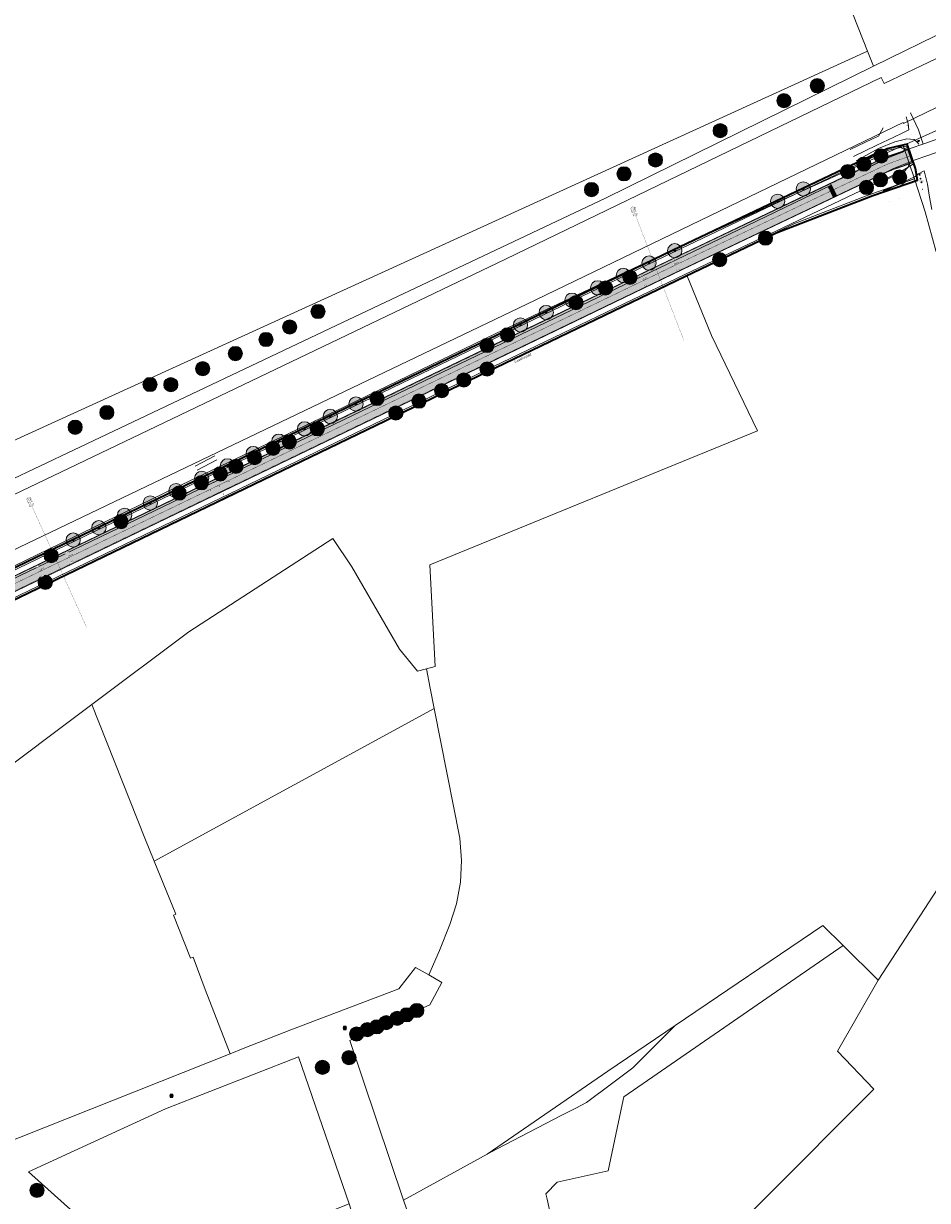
# Model space of a CAD drawing. Header units: metres. Extents: x 163628 to 168255, y 402691 to 405367.
# Tile 60 of 256: x 164938 to 165191, y 403459 to 403789. Entities that reach past the tile are written whole.
import ezdxf

# ---------------------------------------------------------------- set-up
doc = ezdxf.new("R2010")
doc.units = ezdxf.units.M
doc.linetypes.add('X-CA190022.004-UO-DWM_Snelfietsroute$0$1-2', pattern=[3, 0, -2, 1])
doc.linetypes.add('X-CA190022.004-UO-TXT_Tekst 1op200_v0.1$0$AL-TEKENBLADGRENS', pattern=[11.5, 2.5, -1.5, 1, -1.5, 1, -1.5, 2.5])
doc.layers.add('X-CA190022.004-UO-ARC_Arcering$0$N-WE-VH-VERHARDING_ASFALT_ROOD-A', color=14, linetype='Continuous', lineweight=0, transparency=0.5)
for name, color, linetype, lineweight in [('X-CA190022.004-UO-BBM_bebording bebakening markering_v0.1$0$N-WE-VH-MARKERINGSTEKST-T18', 7, 'Continuous', 18), ('X-CA190022.004-UO-DTM inmeting_v0.1$0$B-ME-KW-KUNSTWERK_BRUG_FIETSBRUG-G', 170, 'Continuous', 18), ('X-CA190022.004-UO-DTM inmeting_v0.1$0$B-WE-GR-BOOM-S', 246, 'Continuous', 0), ('X-CA190022.004-UO-DTM inmeting_v0.1$0$B-WE-GW-TALUD_KRUIN-G', 246, 'Continuous', 0), ('X-CA190022.004-UO-DTM inmeting_v0.1$0$B-WE-GW-TALUD_TEEN-G', 246, 'Continuous', 0), ('X-CA190022.004-UO-DTM inmeting_v0.1$0$B-WE-GW-WATERGANG_BODEM-G', 246, 'Continuous', 0), ('X-CA190022.004-UO-DTM inmeting_v0.1$0$B-WE-IE-TERREINAFSCHEIDING_KUNSTMATIG_RASTERHEKWERK-G', 246, 'X-CA190022.004-UO-DTM inmeting_v0.1$0$IE-TERREINAFSCHEIDING-KUNSTMATIG-OPEN', 0), ('X-CA190022.004-UO-DTM inmeting_v0.1$0$B-WE-OG-HOOGTEPUNT-S', 246, 'Continuous', 0), ('X-CA190022.004-UO-DTM inmeting_v0.1$0$B-WE-RI-PUTDEKSELHOOGTE-T25', 246, 'Continuous', 0), ('X-CA190022.004-UO-DTM inmeting_v0.1$0$B-WE-VH-VERHARDING_ASFALT-G', 246, 'Continuous', 0), ('X-CA190022.004-UO-DTM inmeting_v0.1$0$B-WE-VH-VERHARDING_BETON-G', 246, 'Continuous', 0), ('X-CA190022.004-UO-DTM inmeting_v0.1$0$B-XX-AL-INFORMATIEBORD-S', 246, 'Continuous', 0), ('X-CA190022.004-UO-DTM inmeting_v0.1$0$wegmeubilair', 246, 'Continuous', 0), ('X-CA190022.004-UO-DWM_Beplanting$0$B-WE-GR-BOOM-S AFKOMSTIG UIT BGT', 252, 'Continuous', 0), ('X-CA190022.004-UO-DWM_Beplanting$0$N-GV-GR-BOOM_SOLITAIR-G', 92, 'Continuous', 18), ('X-CA190022.004-UO-DWM_Beplanting$0$N-WE-GR-BOOM-S', 90, 'Continuous', 18), ('X-CA190022.004-UO-DWM_Snelfietsroute$0$B-WE-VH-KANTVERHARDING-G', 7, 'Continuous', 20), ('X-CA190022.004-UO-DWM_Snelfietsroute$0$N-WE-GW-BERM-G', 7, 'Continuous', 20), ('X-CA190022.004-UO-DWM_Snelfietsroute$0$N-WE-VH-KANTVERHARDING-G', 7, 'Continuous', 20), ('X-CA190022.004-UO-DWM_Snelfietsroute$0$N-WE-VH-VERHARDINGS_DEKLAAGVERVANGING-A', 7, 'Continuous', 20), ('X-CA190022.004-UO-DWM_Snelfietsroute$0$N-WE-VW-MARKERING_LANGS_STREEP_12-G', 7, 'X-CA190022.004-UO-DWM_Snelfietsroute$0$1-2', 35), ('X-CA190022.004-UO-DWM_Snelfietsroute$0$N-WE-VW-MARKERING_LANGS_STREEP_DOORGETROKKEN_010-G', 7, 'Continuous', 20), ('X-CA190022.004-UO-DWM_Snelfietsroute$0$V-WE-VH-VERHARDING_ASFALT-A-FREESVAK', 252, 'Continuous', 18), ('X-CA190022.004-UO-DWM_Snelfietsroute$0$V-WE-VH-VERHARDING_ASFALT_ZAAGSNEDE-G', 1, 'X-CA190022.004-UO-DWM_Snelfietsroute$0$VH-ZAAGSNEDE', 25), ('X-CA190022.004-UO-GZM_Werkgrens_v0.1$0$N-WE-KG-GRENS_SYSTEEMGRENS-G', 7, 'X-CA190022.004-UO-GZM_Werkgrens_v0.1$0$KG-OG', 35), ('X-CA190022.004-UO-KAD_Percelen$0$B-WE-KG-GRENS_PERCEEL-GV', 150, 'Continuous', 9), ('X-CA190022.004-UO-TXT_Tekst 1op200_v0.1$0$BLADEN', 7, 'Continuous', 25), ('X-CA190022.004-UO-TXT_Tekst 1op200_v0.1$0$X-XX-AL-T35', 7, 'Continuous', 35), ('X-CA190022.004-UO-TXT_Tekst 1op200_v0.1$0$X-XX-AL-TEKENBLADGRENS-G', 7, 'X-CA190022.004-UO-TXT_Tekst 1op200_v0.1$0$AL-TEKENBLADGRENS', 35), ('X-CA190022.004-UO-WHM_Riolering gemeente_NLCS_v0.1$0$B-WE-RI-PUT-S', 252, 'Continuous', 15)]:
    doc.layers.add(name, color=color, linetype=linetype, lineweight=lineweight)
doc.layers.add('X-CA190022.004-UO-DTM inmeting_v0.1$0$X-XX-AL-MEETPUNT-S', color=246, linetype='Continuous', lineweight=0, plot=False)
for name, color, linetype in [('X-CA190022.004-UO-DWM_Beplanting$0$B-WE-GR-BOOM-S AFKOMSTIG UIT BOMENBESTAND GEMEENTE', 252, 'Continuous'), ('X-CA190022.004-UO-DWM_Beplanting$0$N-GV-GR-GRAS-A-200', 7, 'Continuous'), ('X-CA190022.004-UO-DWM_Beplanting$0$V-WE-GR-BOOM-S', 1, 'Continuous')]:
    doc.layers.add(name, color=color, linetype=linetype)
doc.styles.add('X-CA190022.004-UO-BBM_bebording bebakening markering_v0.1$0$NLCS-ISO-M500-T18', font='NLCS-ISO.ttf', dxfattribs={"height": 0.9})
doc.styles.add('X-CA190022.004-UO-DTM inmeting_v0.1$0$NLCS-ISO', font='isocpeur.ttf', dxfattribs={"height": 2.5})
doc.styles.add('X-CA190022.004-UO-TXT_Tekst 1op200_v0.1$0$NLCS-ISO-M200-T25', font='NLCS-ISO.ttf', dxfattribs={"height": 0.5})
doc.styles.add('X-CA190022.004-UO-TXT_Tekst 1op200_v0.1$0$NLCS-ISO-M200-T35', font='NLCS-ISO.ttf', dxfattribs={"height": 0.7})
doc.linetypes.add('X-CA190022.004-UO-DTM inmeting_v0.1$0$IE-TERREINAFSCHEIDING-KUNSTMATIG-OPEN', pattern='A,7,-1.5,[67,NLCS.SHX,S=0.75,R=0,X=0,Y=0],-1.5', length=10)
doc.linetypes.add('X-CA190022.004-UO-DWM_Snelfietsroute$0$VH-ZAAGSNEDE', pattern='A,1e-05,-2.54,[181,NLCS.SHX,S=2.54,R=0,X=-2.54,Y=0],-5.08,[181,NLCS.SHX,S=2.54,R=180,X=2.54,Y=0],-2.54', length=10.16001)
doc.linetypes.add('X-CA190022.004-UO-GZM_Werkgrens_v0.1$0$KG-OG', pattern='A,5.5,-1.5,[2,NLCS.SHX,S=0.5,R=0,X=0,Y=0],-1.5', length=8.5)
pattern_1 = [(0, (0, 0), (0.15625, 0.15625), [0.15625, -0.15625]), (90, (0.15625, 0), (-0.15625, 0.15625), [0.15625, -0.15625])]

# ---------------------------------------------------------------- blocks, each defined once
blk = doc.blocks.new('X-CA190022.004-UO-WHM_Riolering gemeente_NLCS_v0.1$0$B-SRI-PUT_BETON-SO')
blk.add_line((-1.4, -1.4), (1.4, 1.4))
at = {"lineweight": -3, "flags": 128}
blk.add_lwpolyline([(2, -2), (2, 2), (-2, 2), (-2, -2)], close=True, dxfattribs=at)
at = {"lineweight": -3}
blk.add_circle((0, 0), 2, dxfattribs=at)
blk = doc.blocks.new('X-CA190022.004-UO-DTM inmeting_v0.1$0$punt')
at = {"color": 0, "lineweight": -2}
blk.add_line((0, 0), (0, 0), dxfattribs=at)
blk = doc.blocks.new('X-CA190022.004-UO-DTM inmeting_v0.1$0$SOG-HOOGTEPUNT-SO')
for p, q in [((-0.5, 0), (0.5, 0)), ((0, 0.5), (0, -0.5))]:
    blk.add_line(p, q)
blk = doc.blocks.new('X-CA190022.004-UO-DTM inmeting_v0.1$0$boom')
h = blk.add_hatch()
h.set_pattern_fill('ANSI31', color=256, scale=0.13)
h.paths.add_polyline_path([(-1, 0, 1), (1, 0, 1)])
blk.add_circle((0, 0), 1)
blk = doc.blocks.new('X-CA190022.004-UO-DTM inmeting_v0.1$0$putdeksel 1.03')
at = {"layer": 'X-CA190022.004-UO-DTM inmeting_v0.1$0$B-WE-RI-PUTDEKSELHOOGTE-T25', "flags": 128}
blk.add_lwpolyline([(-0.18, -0.18), (0.18, 0.18)], dxfattribs=at)
at = {"layer": 'X-CA190022.004-UO-DTM inmeting_v0.1$0$B-WE-RI-PUTDEKSELHOOGTE-T25'}
blk.add_circle((0, 0), 0.25, dxfattribs=at)
blk = doc.blocks.new('X-CA190022.004-UO-DTM inmeting_v0.1$0$Putdeksel 1.04')
at = {"layer": 'X-CA190022.004-UO-DTM inmeting_v0.1$0$B-WE-RI-PUTDEKSELHOOGTE-T25'}
blk.add_blockref('X-CA190022.004-UO-DTM inmeting_v0.1$0$putdeksel 1.03', (0, 0), dxfattribs=at)
blk = doc.blocks.new('X-CA190022.004-UO-DTM inmeting_v0.1$0$Brouwers informatiebord')
at = {"layer": 'X-CA190022.004-UO-DTM inmeting_v0.1$0$wegmeubilair', "color": 141}
for p, q in [((-0.6, 0.4), (-0.6, -0.4)), ((-0.3, -0.4), (-0.3, 0.4)), ((-0.3, 0.4), (0, -0.4)), ((0, -0.4), (0, 0.4)), ((0.3, 0.4), (0.3, -0.4)), ((0.3, 0.4), (0.6, 0.4)), ((0.3, 0), (0.6, 0))]:
    blk.add_line(p, q, dxfattribs=at)
blk.add_lwpolyline([(-0.8, -0.5), (0.7, -0.5), (1.2, 0), (0.7, 0.5), (-0.8, 0.5), (-0.8, -0.5)], dxfattribs=at)
blk = doc.blocks.new('X-CA190022.004-UO-DWM_Beplanting$0$SGR-BOOM_01-SO')
at = {"linetype": 'ByBlock', "lineweight": 18}
h = blk.add_hatch(color=0, dxfattribs=at)
h.dxf.hatch_style = 1
edge = h.paths.add_edge_path()
edge.add_arc((0, 0), 0.25, 0, 360)
at = {"color": 0, "linetype": 'ByBlock', "lineweight": 18}
for radius in [2, 0.25]:
    blk.add_circle((0, 0), radius, dxfattribs=at)
blk = doc.blocks.new('X-CA190022.004-UO-DWM_Beplanting$0$IMGEOBoom')
at = {"transparency": 33554457}
h = blk.add_hatch(color=256, dxfattribs=at)
h.dxf.hatch_style = 1
edge = h.paths.add_edge_path()
edge.add_arc((0, 0), 100, 0, 360)
edge = h.paths.add_edge_path(flags=17)
edge.add_arc((0, 0), 12.5, 0, 360)
h = blk.add_hatch()
h.set_pattern_fill('ANGLE', color=256)
h.set_pattern_definition([(0, (0, 0), (0, 6.985), [5.08, -1.905]), (90, (0, 0), (-6.985, 4e-16), [5.08, -1.905])])
edge = h.paths.add_edge_path(flags=17)
edge.add_arc((0, 0), 12.5, 0, 360)
at = {"layer": 'X-CA190022.004-UO-DWM_Beplanting$0$N-GV-GR-GRAS-A-200'}
h = blk.add_hatch(color=256, dxfattribs=at)
h.dxf.hatch_style = 1
edge = h.paths.add_edge_path(flags=17)
edge.add_arc((0, 0), 12.5, 0, 360)
at = {"xscale": 50, "yscale": 50, "zscale": 50}
blk.add_blockref('X-CA190022.004-UO-DWM_Beplanting$0$SGR-BOOM_01-SO', (0, 0), dxfattribs=at)
blk = doc.blocks.new('X-CA190022.004-UO-DWM_Beplanting$0$sfr nieuwe boom')
at = {"layer": 'X-CA190022.004-UO-DWM_Beplanting$0$N-GV-GR-BOOM_SOLITAIR-G', "transparency": 33554470}
h = blk.add_hatch(color=256, dxfattribs=at)
h.dxf.hatch_style = 1
edge = h.paths.add_edge_path()
edge.add_arc((0, 0), 2, 0, 360)
at = {"layer": 'X-CA190022.004-UO-DWM_Beplanting$0$N-GV-GR-BOOM_SOLITAIR-G'}
h = blk.add_hatch(color=256, dxfattribs=at)
h.dxf.hatch_style = 1
edge = h.paths.add_edge_path()
edge.add_arc((0, 0), 0.25, 0, 360)
for radius in [2, 0.25]:
    blk.add_circle((0, 0), radius, dxfattribs=at)
blk = doc.blocks.new('X-CA190022.004-UO-DWM_Beplanting$0$Te verwijderen boom')
at = {"ltscale": 0.1, "const_width": 0.05, "flags": 128}
for points in [[(-0.53, 0.53), (0.53, -0.53)], [(0.53, 0.53), (-0.53, -0.53)]]:
    blk.add_lwpolyline(points, dxfattribs=at)

msp = doc.modelspace()

# ---------------------------------------------------------------- hatches: boundary and pattern name
at = {"layer": 'X-CA190022.004-UO-ARC_Arcering$0$N-WE-VH-VERHARDING_ASFALT_ROOD-A'}
h = msp.add_hatch(color=256, dxfattribs=at)
h.dxf.hatch_style = 1
h.paths.add_polyline_path([(165179.632, 403747.049, -0.0276279), (165181.982, 403748.013), (165187.049, 403749.772), (165185.737, 403753.551), (165180.67, 403751.792, 0.0276279), (165177.912, 403750.66), (165163.758, 403743.917), (165165.479, 403740.306)])
h = msp.add_hatch(color=256, dxfattribs=at)
h.dxf.hatch_style = 1
h.paths.add_polyline_path([(165052.461, 403689.781), (165132.711, 403728.4), (165164.017, 403743.373), (165163.758, 403743.917), (165120.562, 403723.337), (165052.178, 403690.365), (164928.487, 403630.725), (164895.346, 403614.745), (164822.545, 403579.644, 0.0052772), (164822.034, 403579.391), (164822.311, 403578.822), (164825.13, 403580.187), (164889.73, 403611.47), (164928.718, 403630.232)], flags=17)
h = msp.add_hatch(color=256, dxfattribs=at)
h.dxf.hatch_style = 1
h.paths.add_polyline_path([(165053.915, 403686.762), (165122.291, 403719.73), (165165.479, 403740.306), (165164.017, 403743.373), (165132.711, 403728.4), (165052.461, 403689.781), (164928.718, 403630.232), (164889.73, 403611.47), (164825.13, 403580.187), (164822.317, 403578.825), (164823.78, 403575.798), (164826.593, 403577.154), (164843.818, 403585.46), (164897.083, 403611.142), (164930.224, 403627.122)])
at = {"layer": 'X-CA190022.004-UO-DWM_Snelfietsroute$0$V-WE-VH-VERHARDING_ASFALT-A-FREESVAK', "ltscale": 0.2}
h = msp.add_hatch(dxfattribs=at)
h.set_pattern_fill('AVH-ASFALT_FREESVAK', color=256, scale=0.1, pattern_type=2)
h.set_pattern_definition(pattern_1)
h.paths.add_polyline_path([(165163.566, 403743.158), (165163.115, 403742.942), (165164.595, 403739.885), (165165.046, 403740.1)])
h = msp.add_hatch(dxfattribs=at)
h.set_pattern_fill('AVH-ASFALT_FREESVAK', color=256, scale=0.1, pattern_type=2)
h.set_pattern_definition(pattern_1)
h.paths.add_polyline_path([(165164.017, 403743.373), (165163.566, 403743.158), (165165.046, 403740.1), (165165.498, 403740.315)])

# ---------------------------------------------------------------- linework, layer by layer
at = {"layer": 'X-CA190022.004-UO-DTM inmeting_v0.1$0$B-ME-KW-KUNSTWERK_BRUG_FIETSBRUG-G'}
for points in [[(165206.204, 403760.615, 9.242), (165200.542, 403758.659, 9.334), (165195.76, 403757.018, 9.36), (165190.21, 403755.091, 9.331), (165185.837, 403753.562, 9.249)], [(165207.335, 403757.322, 9.239), (165201.64, 403755.4, 9.294), (165196.89, 403753.74, 9.334), (165191.331, 403751.796, 9.322), (165186.946, 403750.29, 9.25)], [(165185.837, 403753.562, 9.249), (165186.946, 403750.29, 9.25)]]:
    msp.add_polyline3d(points, dxfattribs=at)
at = {"layer": 'X-CA190022.004-UO-DTM inmeting_v0.1$0$B-WE-GW-TALUD_KRUIN-G'}
for points in [[(165169.333, 403753.451, 9.721), (165175.612, 403756.419, 9.53), (165177.283, 403757.142, 9.356), (165178.566, 403759.449, 9.428)], [(165184.233, 403753.625, 8.976), (165182.177, 403754.395, 8.756), (165179.141, 403753.176, 8.877), (165171.917, 403749.625, 8.854)], [(165179.132, 403744.856, 9.054), (165182.111, 403746.17, 9.015), (165184.403, 403747.197, 9.045), (165185.515, 403748.403, 9.063), (165185.835, 403749.309, 9.169)], [(165190.963, 403743.705, 7.941), (165190.064, 403747.417, 7.897)], [(165190.963, 403743.705, 7.941), (165191.565, 403740.028, 8.016), (165192.165, 403736.627, 7.973)], [(164991.105, 403667.512, 9.773), (164985.668, 403664.566, 9.72)]]:
    msp.add_polyline3d(points, dxfattribs=at)
at = {"layer": 'X-CA190022.004-UO-DTM inmeting_v0.1$0$B-WE-GW-TALUD_TEEN-G'}
for points in [[(165186.24, 403763.731, 7.016), (165188.495, 403758.914, 7.059), (165189.589, 403755.501, 7.031)], [(165189.799, 403754.947, 6.862), (165189.589, 403755.501, 6.862)], [(165178.59, 403741.924, 8.235), (165182.344, 403743.488, 8.168), (165185.607, 403744.864, 8.072), (165187.517, 403745.831, 8.06), (165188.508, 403746.551, 8.069), (165190.064, 403747.417, 7.897)], [(164991.731, 403666.328, 8.999), (164986.166, 403663.467, 9.018)]]:
    msp.add_polyline3d(points, dxfattribs=at)
at = {"layer": 'X-CA190022.004-UO-DTM inmeting_v0.1$0$B-WE-GW-WATERGANG_BODEM-G'}
for points in [[(165170.22, 403751.424, 8.403), (165176.806, 403754.602, 8.245), (165181.557, 403756.858, 8.22), (165183.919, 403758.001, 8.192), (165185.718, 403758.888, 7.816), (165185.534, 403760.683, 7.684), (165184.966, 403762.553, 7.548)], [(165170.981, 403750.214, 8.437), (165177.258, 403753.67, 8.285), (165181.847, 403755.579, 8.119), (165185.217, 403756.44, 8.141), (165187.213, 403756.235, 7.656), (165188.152, 403755.404, 7.526), (165188.541, 403754.895, 7.431)]]:
    msp.add_polyline3d(points, dxfattribs=at)
at = {"layer": 'X-CA190022.004-UO-DTM inmeting_v0.1$0$B-WE-IE-TERREINAFSCHEIDING_KUNSTMATIG_RASTERHEKWERK-G'}
for p, q in [((165182.241, 403743.277, 8.142), (165187.447, 403745.316, 8.043)), ((165178.665, 403741.74, 8.26), (165182.241, 403743.277, 8.142)), ((164991.513, 403654.591, 9.24), (164993.958, 403655.788, 9.19)), ((164993.958, 403655.788, 9.19), (164996.637, 403657.154, 9.226))]:
    msp.add_line(p, q, dxfattribs=at)
at = {"layer": 'X-CA190022.004-UO-DTM inmeting_v0.1$0$B-WE-VH-VERHARDING_ASFALT-G'}
for points in [[(165184.808, 403753.349, 9.208), (165180.069, 403751.157, 9.107), (165172.723, 403747.553, 9.076)], [(165185.402, 403753.562, 9.24), (165184.448, 403753.22, 9.169), (165184.231, 403752.878, 9.149), (165183.974, 403752.71, 9.136), (165180.295, 403751.226, 9.113), (165175.46, 403748.888, 9.106)], [(165186.584, 403750.086, 9.228), (165185.402, 403753.562, 9.24)], [(165186.584, 403750.086, 9.228), (165185.154, 403749.626, 9.155), (165181.447, 403748.068, 9.125), (165176.842, 403745.873, 9.117)], [(164994.469, 403661.864, 9.164), (164991.698, 403660.507, 9.16), (164989.291, 403659.36, 9.161)], [(164995.862, 403658.79, 9.239), (164993.244, 403657.567, 9.229), (164990.663, 403656.295, 9.211)]]:
    msp.add_polyline3d(points, dxfattribs=at)
at = {"layer": 'X-CA190022.004-UO-DTM inmeting_v0.1$0$B-WE-VH-VERHARDING_BETON-G'}
for points in [[(165185.625, 403754.037, 9.342), (165185.733, 403753.727, 9.337), (165184.462, 403753.279, 9.319), (165184.329, 403753.592, 9.308)], [(165187.076, 403749.82, 9.325), (165186.968, 403750.181, 9.324), (165185.702, 403749.749, 9.262), (165185.806, 403749.389, 9.215)]]:
    msp.add_polyline3d(points, close=True, dxfattribs=at)
msp.add_polyline3d([(165185.813, 403753.556, 9.248), (165186.936, 403750.282, 9.251)], dxfattribs=at)
at = {"layer": 'X-CA190022.004-UO-DWM_Snelfietsroute$0$B-WE-VH-KANTVERHARDING-G', "flags": 128}
for points in [[(164822.317, 403578.825), (164825.13, 403580.187), (164889.73, 403611.47), (164928.718, 403630.232), (165052.461, 403689.781), (165132.711, 403728.4), (165164.017, 403743.373)], [(165165.498, 403740.315), (165122.291, 403719.73), (165053.915, 403686.762), (164930.224, 403627.122), (164897.083, 403611.142), (164823.78, 403575.798)]]:
    msp.add_lwpolyline(points, dxfattribs=at)
at = {"layer": 'X-CA190022.004-UO-DWM_Snelfietsroute$0$N-WE-GW-BERM-G', "flags": 128}
for points in [[(164803.319, 403564.007), (164805.339, 403565.519, 0.0871986), (164810.434, 403570.944, -0.1361887), (164821.894, 403580.995), (164894.694, 403616.096), (164927.835, 403632.076), (165051.526, 403691.716), (165119.914, 403724.69), (165177.266, 403752.014, -0.0276279), (165180.178, 403753.209), (165185.509, 403754.477)], [(164807.522, 403558.409), (164809.535, 403559.916, 0.0871986), (164816.289, 403567.107, -0.1361887), (164824.934, 403574.689), (164897.734, 403609.791), (164930.876, 403625.771), (165054.566, 403685.411), (165122.939, 403718.377), (165180.277, 403745.695, -0.0276279), (165182.474, 403746.596), (165187.245, 403749.496)]]:
    msp.add_lwpolyline(points, format="xyb", dxfattribs=at)
at = {"layer": 'X-CA190022.004-UO-DWM_Snelfietsroute$0$N-WE-VH-KANTVERHARDING-G', "flags": 128}
for points in [[(164809.216, 403566.982, 0.0435167), (164811.688, 403570.122, -0.1361887), (164822.545, 403579.644), (164895.346, 403614.745), (164928.487, 403630.725), (165052.178, 403690.365), (165120.562, 403723.337), (165177.912, 403750.66, -0.0276279), (165180.67, 403751.792), (165185.737, 403753.551)], [(165165.479, 403740.306), (165179.632, 403747.049, -0.0276279), (165181.982, 403748.013), (165187.049, 403749.772)]]:
    msp.add_lwpolyline(points, format="xyb", dxfattribs=at)
for points in [[(165185.737, 403753.551), (165185.821, 403753.58)], [(165187.049, 403749.772), (165187.133, 403749.801)]]:
    msp.add_lwpolyline(points, dxfattribs=at)
at = {"layer": 'X-CA190022.004-UO-DWM_Snelfietsroute$0$N-WE-VH-VERHARDINGS_DEKLAAGVERVANGING-A', "flags": 128}
msp.add_lwpolyline([(165163.758, 403743.917), (165165.479, 403740.306)], dxfattribs=at)
at = {"layer": 'X-CA190022.004-UO-DWM_Snelfietsroute$0$N-WE-VW-MARKERING_LANGS_STREEP_12-G', "linetype": 'X-CA190022.004-UO-DWM_Snelfietsroute$0$1-2', "const_width": 0.1, "flags": 128}
msp.add_lwpolyline([(164831.945, 403581.956), (164896.214, 403612.944), (164929.355, 403628.924), (165053.046, 403688.564), (165121.427, 403721.534), (165178.772, 403748.854, -0.0276279), (165181.326, 403749.902), (165186.393, 403751.662)], format="xyb", dxfattribs=at)
at = {"layer": 'X-CA190022.004-UO-DWM_Snelfietsroute$0$N-WE-VW-MARKERING_LANGS_STREEP_DOORGETROKKEN_010-G', "const_width": 0.1, "flags": 128}
for points in [[(164809.326, 403566.88, 0.0435167), (164811.814, 403570.04, -0.1361887), (164822.61, 403579.508), (164895.411, 403614.61), (164928.552, 403630.59), (165052.243, 403690.23), (165120.627, 403723.202), (165177.976, 403750.525, -0.0276279), (165180.719, 403751.65), (165185.787, 403753.409)], [(164812.023, 403564.347, 0.0435167), (164814.909, 403568.012, -0.1361887), (164824.217, 403576.176), (164897.018, 403611.277), (164930.159, 403627.257), (165053.85, 403686.897), (165122.226, 403719.865), (165179.567, 403747.184, -0.0276279), (165181.933, 403748.155), (165187, 403749.914)]]:
    msp.add_lwpolyline(points, format="xyb", dxfattribs=at)
for points in [[(165185.787, 403753.409), (165185.87, 403753.438)], [(165187, 403749.914), (165187.084, 403749.943)]]:
    msp.add_lwpolyline(points, dxfattribs=at)
at = {"layer": 'X-CA190022.004-UO-DWM_Snelfietsroute$0$V-WE-VH-VERHARDING_ASFALT_ZAAGSNEDE-G', "ltscale": 0.02, "flags": 128}
msp.add_lwpolyline([(165164.017, 403743.373), (165165.498, 403740.315)], dxfattribs=at)
at = {"layer": 'X-CA190022.004-UO-GZM_Werkgrens_v0.1$0$N-WE-KG-GRENS_SYSTEEMGRENS-G', "ltscale": 0.2, "flags": 128}
msp.add_lwpolyline([(164202.447, 403276.261, -0.0070141), (164204.684, 403278.194), (164207.732, 403280.631), (164216.351, 403287.471), (164219.004, 403289.434), (164219.375, 403289.729), (164237.184, 403303.185), (164244.587, 403308.605), (164248.73, 403311.638), (164253.977, 403315.367), (164261.175, 403320.48), (164269.682, 403326.324), (164277.478, 403331.538), (164300.139, 403346.153), (164322.964, 403359.926), (164334.073, 403366.292), (164351.665, 403375.797), (164373.742, 403387.55), (164399.95, 403400.464), (164429.28, 403414.743), (164430.124, 403415.141), (164430.948, 403415.506), (164431.777, 403415.846), (164432.615, 403416.161), (164433.462, 403416.453), (164434.316, 403416.72), (164435.176, 403416.962), (164436.043, 403417.179), (164436.306, 403417.259, -0.0998207), (164451.982, 403417.179, 0.1310872), (164471.53, 403420.948), (164482.533, 403426.243), (164490.693, 403418.8), (164492.586, 403419.707), (164495.404, 403416.53, -0.0101004), (164498.074, 403413.536), (164499.385, 403412.005), (164502.276, 403408.653), (164509.274, 403412.948), (164511.768, 403416.461), (164509.186, 403420.201, -0.1750361), (164509.321, 403422.135, -0.1801291), (164510.517, 403423.431), (164518.825, 403427.315), (164545.03, 403439.927), (164571.695, 403452.754), (164577.955, 403456.064), (164591.472, 403464.142), (164595.446, 403466.159), (164599.431, 403468.182), (164600.854, 403468.863), (164605.94, 403471.242), (164622.016, 403477.758), (164627.273, 403479.889), (164631.947, 403481.905), (164633.267, 403482.539, 0.0847777), (164642.609, 403485.38), (164759.332, 403541.386), (164770.974, 403544.815), (164773.272, 403545.397), (164787.887, 403542.29), (164789.899, 403542.38), (164793.252, 403543.048), (164800.24, 403546.814), (164803.671, 403549.366), (164804.774, 403550.36), (164806.983, 403547.387), (164807.907, 403546.199), (164811.87, 403549.281), (164810.953, 403550.46), (164809.512, 403552.406), (164808.343, 403553.575), (164810.024, 403555.089), (164807.827, 403558.012), (164809.834, 403559.516, 0.0871986), (164816.707, 403566.833, -0.1361887), (164825.151, 403574.239), (164897.952, 403609.34), (164931.093, 403625.32), (165054.784, 403684.96), (165123.155, 403717.926), (165148.566, 403730.033), (165175.654, 403740.478), (165188.146, 403744.824), (165187.632, 403748.092), (165185.258, 403754.932), (165180.038, 403753.689, 0.0278458), (165177.051, 403752.466), (165119.698, 403725.141), (165051.309, 403692.167), (164927.618, 403632.527), (164894.477, 403616.547), (164821.676, 403581.445, 0.1361887), (164810.016, 403571.218, -0.0871986), (164805.039, 403565.919), (164803.02, 403564.408), (164799.415, 403569.204), (164798.615, 403568.604), (164797.815, 403568.006), (164797.216, 403568.806), (164793.371, 403565.926), (164793.97, 403565.126), (164792.376, 403563.932), (164795.885, 403559.064, -0.2015476), (164780.097, 403554.057, 0.0756556), (164771.169, 403553.982, -0.0097546), (164764.075, 403552.536), (164754.286, 403547.799), (164747.474, 403544.606), (164708.34, 403525.583), (164686.218, 403515.365), (164675.148, 403509.865), (164663.524, 403504.258), (164644.327, 403495.071), (164639.493, 403492.723), (164638.201, 403492.127, -0.2018183), (164621.846, 403491.8, 0.2094979), (164598.58, 403490.973), (164556.157, 403470.566), (164536.299, 403461.008), (164516.318, 403451.408), (164508.232, 403447.512), (164500.187, 403443.642), (164497.203, 403443.008), (164495.09, 403442.274, 0.1307945), (164492.913, 403444.811), (164488.435, 403447.885), (164494.899, 403449.835), (164490.315, 403452.233), (164484.484, 403450.597, -0.0764268), (164479.748, 403454.723), (164478.799, 403455.857), (164474.918, 403452.962), (164457.343, 403473.566), (164451.257, 403468.374), (164465.519, 403451.653, -0.4842969), (164464.817, 403448.113), (164461.416, 403446.394), (164463.893, 403441.77), (164464.916, 403439.614), (164433.017, 403424.683, 0.0516596), (164425.3, 403421.703), (164396.431, 403407.648), (164370.094, 403394.67), (164347.884, 403382.848), (164330.182, 403373.283), (164318.908, 403366.822), (164295.903, 403352.941), (164273.086, 403338.225), (164265.193, 403332.947), (164256.594, 403327.039), (164249.344, 403321.888), (164244.05, 403318.127), (164239.86, 403315.06), (164232.409, 403309.604), (164214.476, 403296.054), (164201.289, 403285.589, 0.0121311), (164197.414, 403282.357)], format="xyb", close=True, dxfattribs=at)
at = {"layer": 'X-CA190022.004-UO-KAD_Percelen$0$B-WE-KG-GRENS_PERCEEL-GV', "flags": 128}
for points in [[(164863.94, 404003.788), (164896.593, 403988.653), (164915.238, 403980.011), (165038.988, 403926.972), (165097.714, 403901.801), (165112.96, 403892.75), (165115.178, 403891.433), (165124.362, 403881.795), (165133.014, 403872.153), (165142.318, 403859.073), (165147.929, 403847.659), (165174.211, 403781.023), (165175.883, 403776.785), (165197.616, 403787.482)], [(165206.02, 403764.38), (165184.131, 403754.492), (165187.387, 403745.159), (165190.31, 403735.894), (165193.446, 403724.755)], [(165193.446, 403724.755), (165190.31, 403735.894), (165187.387, 403745.159), (165174.034, 403740.54), (165153.465, 403732.522), (165123.49, 403718.122), (165130.463, 403701.225), (165143.28, 403674.542), (165051.478, 403636.914), (165052.972, 403608.453), (165050.481, 403607.781), (165051.565, 403602.305), (165052.693, 403596.606), (165059.89, 403560.255), (165060.329, 403554.045), (165059.993, 403547.946), (165058.895, 403541.89), (165057.018, 403536.055), (165054.133, 403528.782), (165051.122, 403521.924), (165054.844, 403519.809), (165051.413, 403513.543), (165028.975, 403503.557), (165044.048, 403458.692), (165067.477, 403471.609), (165101.369, 403494.896), (165120.261, 403507.713), (165161.677, 403535.81), (165167.352, 403530.164), (165177.151, 403520.417), (165225.104, 403594.141)], [(165064.617, 403399.945), (165044.048, 403458.692), (165028.975, 403503.557), (165051.413, 403513.543), (165054.844, 403519.809), (165051.122, 403521.924), (165047.391, 403524.019), (165042.78, 403517.978), (165012.464, 403506.542), (164999.089, 403501.233), (164995.489, 403499.804), (164929.892, 403473.773)]]:
    msp.add_lwpolyline(points, dxfattribs=at)
for points in [[(165112.96, 403892.75), (165013.384, 403848.933), (164699.405, 403710.75), (164782.888, 403598.044), (164827.139, 403618.955), (164891.876, 403652.217), (165174.211, 403781.023), (165147.929, 403847.659), (165142.318, 403859.073), (165133.014, 403872.153), (165124.362, 403881.795), (165115.178, 403891.433)], [(164885.502, 403637.729), (164887.38, 403633.726), (164927.988, 403653.361), (165072.609, 403722.691), (165178.044, 403773.604), (165178.874, 403771.886), (165197.597, 403780.936), (165196.768, 403782.65), (165198.984, 403783.721), (165197.616, 403787.482), (165175.883, 403776.785), (165100.661, 403739.758), (165025.211, 403704.052), (164951.691, 403669.132)], [(164787.129, 403591.173), (164830.972, 403611.838), (164885.502, 403637.729), (164951.691, 403669.132), (165025.211, 403704.052), (165100.661, 403739.758), (165175.883, 403776.785), (165174.211, 403781.023), (164891.876, 403652.217), (164827.139, 403618.955), (164782.888, 403598.044)], [(164887.38, 403633.726), (164893.326, 403621.049), (164934.06, 403640.745), (165078.673, 403710.073), (165184.133, 403761.004), (165184.269, 403760.722), (165202.993, 403769.772), (165202.86, 403770.048), (165203.794, 403770.499), (165198.984, 403783.721), (165196.768, 403782.65), (165197.597, 403780.936), (165178.874, 403771.886), (165178.044, 403773.604), (165072.609, 403722.691), (164927.988, 403653.361)], [(164893.326, 403621.049), (164894.973, 403617.537), (164934.976, 403636.621), (164979.678, 403658.296), (165027.357, 403681.153), (165069.929, 403701.778), (165110.237, 403720.92), (165149.076, 403738.774), (165179.629, 403752.458), (165184.131, 403754.492), (165206.02, 403764.38), (165203.794, 403770.499), (165202.86, 403770.048), (165202.993, 403769.772), (165184.269, 403760.722), (165184.133, 403761.004), (165078.673, 403710.073), (164934.06, 403640.745)], [(164894.973, 403617.537), (164900.08, 403610.457), (165123.49, 403718.122), (165153.465, 403732.522), (165174.034, 403740.54), (165187.387, 403745.159), (165184.131, 403754.492), (165179.629, 403752.458), (165149.076, 403738.774), (165110.237, 403720.92), (165069.929, 403701.778), (165027.357, 403681.153), (164979.678, 403658.296), (164934.976, 403636.621)], [(164926.596, 403575.181), (164956.674, 403597.762), (164983.837, 403618.158), (165024.268, 403644.292), (165029.575, 403636.338), (165042.922, 403613.242), (165047.973, 403607.105), (165050.481, 403607.781), (165052.972, 403608.453), (165051.478, 403636.914), (165143.28, 403674.542), (165130.463, 403701.225), (165123.49, 403718.122), (164900.08, 403610.457)], [(165052.693, 403596.606), (165051.565, 403602.305), (165050.481, 403607.781), (165047.973, 403607.105), (165042.922, 403613.242), (165029.575, 403636.338), (165024.268, 403644.292), (164983.837, 403618.158), (164956.674, 403597.762), (164971.563, 403560.24), (164974.103, 403553.839)], [(164980.253, 403538.935), (164974.103, 403553.839), (164971.563, 403560.24), (164956.674, 403597.762), (164926.596, 403575.181), (164930.713, 403568.012), (164902.78, 403561.659), (164913.679, 403519.457), (164929.892, 403473.773), (164995.489, 403499.804), (164988.445, 403517.858), (164985.048, 403526.866), (164984.835, 403526.786), (164984.326, 403526.583), (164979.514, 403538.624), (164980.053, 403538.839)], [(164980.053, 403538.839), (164979.514, 403538.624), (164984.326, 403526.583), (164984.835, 403526.786), (164985.048, 403526.866), (164988.445, 403517.858), (164995.489, 403499.804), (164999.089, 403501.233), (165012.464, 403506.542), (165042.78, 403517.978), (165047.391, 403524.019), (165051.122, 403521.924), (165054.133, 403528.782), (165057.018, 403536.055), (165058.895, 403541.89), (165059.993, 403547.946), (165060.329, 403554.045), (165059.89, 403560.255), (165052.693, 403596.606), (164974.103, 403553.839), (164980.253, 403538.935)], [(165113.745, 403427.48), (165118.817, 403422.343), (165168.002, 403372.518), (165168.746, 403373.423), (165229.14, 403448.743), (165210.985, 403462.361), (165240.754, 403511.763), (165247.437, 403522.466), (165245.547, 403527.831), (165239.562, 403545.827), (165233.871, 403563.926), (165228.435, 403582.329), (165225.104, 403594.141), (165177.151, 403520.417), (165165.792, 403500.533), (165175.919, 403489.861)], [(165120.261, 403507.713), (165108.35, 403495.823), (165102.769, 403491.646), (165095.344, 403486.09), (165092.368, 403484.543), (165088.494, 403482.531), (165070.158, 403473.003), (165067.477, 403471.609), (165044.048, 403458.692), (165064.617, 403399.945), (165068.164, 403389.796), (165105.192, 403427.765), (165103.041, 403437.672), (165102.954, 403438.076), (165094.652, 403443.812), (165086.772, 403447.918), (165084.299, 403459.045), (165083.974, 403460.509), (165087.113, 403463.797), (165101.402, 403466.994), (165105.398, 403485.54), (165105.864, 403487.7), (165167.352, 403530.164), (165161.677, 403535.81)], [(165070.247, 403383.838), (165105.055, 403418.761), (165113.745, 403427.48), (165175.919, 403489.861), (165165.792, 403500.533), (165177.151, 403520.417), (165167.352, 403530.164), (165105.864, 403487.7), (165105.398, 403485.54), (165101.402, 403466.994), (165087.113, 403463.797), (165083.974, 403460.509), (165084.299, 403459.045), (165086.772, 403447.918), (165094.652, 403443.812), (165102.954, 403438.076), (165103.041, 403437.672), (165105.192, 403427.765), (165068.164, 403389.796)], [(165067.477, 403471.609), (165070.158, 403473.003), (165088.494, 403482.531), (165092.368, 403484.543), (165095.344, 403486.09), (165102.769, 403491.646), (165108.35, 403495.823), (165120.261, 403507.713), (165101.369, 403494.896)], [(164973.363, 403435.752), (164938.909, 403466.637), (164977.357, 403484.345), (165014.574, 403498.968), (165028.772, 403457.695), (165031.011, 403450.909), (165035.797, 403452.89), (165076.688, 403336.028), (164980.053, 403429.822)], [(165028.772, 403457.695), (165014.574, 403498.968), (164977.357, 403484.345), (164938.909, 403466.637), (164973.363, 403435.752)]]:
    msp.add_lwpolyline(points, close=True, dxfattribs=at)

# ---------------------------------------------------------------- block references
at = {"layer": 'X-CA190022.004-UO-DTM inmeting_v0.1$0$B-WE-GR-BOOM-S', "linetype": 'ByBlock', "lineweight": -2, "xscale": 0.25, "yscale": 0.25, "zscale": 0.25}
for p in [(165177.65, 403751.549, 9.105), (165173.127, 403749.708, 9.074), (165177.799, 403744.767, 9.135), (164992.713, 403662.48, 9.22)]:
    msp.add_blockref('X-CA190022.004-UO-DTM inmeting_v0.1$0$boom', p, dxfattribs=at)
at = {"layer": 'X-CA190022.004-UO-DTM inmeting_v0.1$0$B-WE-OG-HOOGTEPUNT-S', "linetype": 'ByBlock', "lineweight": -2, "xscale": 0.01, "yscale": 0.01, "zscale": 0.01}
for p in [(165184.523, 403762.221, 7.714), (165182.915, 403759.464, 8.429), (165183.676, 403757.838, 8.198), (165185.311, 403760.093, 7.771), (165186.48, 403757.538, 7.766), (165184.704, 403756.024, 8.188), (165187.226, 403754.799, 7.901), (165184.458, 403751.146, 9.185), (165185.035, 403754.068, 8.696), (165180.957, 403749.57, 9.155), (165176.166, 403747.357, 9.144), (165188.154, 403744.506, 8.057), (165188.522, 403741.269, 8.154), (165189.544, 403742.242, 8.091), (165180.468, 403738.892, 8.22), (165183.134, 403739.664, 8.189), (164990.848, 403662.863, 9.053), (164992.785, 403664.686, 9.088), (164987.804, 403661.594, 9.065), (164992.498, 403659.007, 9.206), (164995.12, 403660.331, 9.209), (164989.982, 403657.846, 9.21), (164991.205, 403655.439, 9.205), (164993.624, 403656.709, 9.221), (164996.318, 403657.918, 9.21)]:
    msp.add_blockref('X-CA190022.004-UO-DTM inmeting_v0.1$0$SOG-HOOGTEPUNT-SO', p, dxfattribs=at)
at = {"layer": 'X-CA190022.004-UO-DTM inmeting_v0.1$0$B-WE-RI-PUTDEKSELHOOGTE-T25', "linetype": 'ByBlock', "lineweight": -2, "xscale": 0.5000000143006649, "yscale": 0.5000000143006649, "zscale": 0.5000000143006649}
for p in [(165188.791, 403746.332, 8.074), (165189.019, 403745.23, 7.995), (165189.273, 403744.206, 8.082)]:
    msp.add_blockref('X-CA190022.004-UO-DTM inmeting_v0.1$0$Putdeksel 1.04', p, dxfattribs=at)
at = {"layer": 'X-CA190022.004-UO-DTM inmeting_v0.1$0$B-XX-AL-INFORMATIEBORD-S', "linetype": 'ByBlock', "lineweight": -2, "xscale": 0.25, "yscale": 0.25, "zscale": 0.25}
msp.add_blockref('X-CA190022.004-UO-DTM inmeting_v0.1$0$Brouwers informatiebord', (165188.449, 403755.798, 7.397), dxfattribs=at)
at = {"layer": 'X-CA190022.004-UO-DTM inmeting_v0.1$0$X-XX-AL-MEETPUNT-S', "linetype": 'ByBlock', "lineweight": -2}
for p in [(165184.966, 403762.553, 7.548), (165186.24, 403763.731, 7.016), (165186.403, 403763.765, 6.778), (165178.566, 403759.449, 9.428), (165183.919, 403758.001, 8.192), (165185.534, 403760.683, 7.684), (165185.718, 403758.888, 7.816), (165188.495, 403758.914, 7.059), (165175.612, 403756.419, 9.53), (165176.806, 403754.602, 8.245), (165177.283, 403757.142, 9.356), (165181.557, 403756.858, 8.22), (165181.847, 403755.579, 8.119), (165182.177, 403754.395, 8.756), (165185.217, 403756.44, 8.141), (165187.213, 403756.235, 7.656), (165188.152, 403755.404, 7.526), (165188.541, 403754.895, 7.431), (165189.589, 403755.501, 7.031), (165190.21, 403755.091, 9.331), (165169.333, 403753.451, 9.721), (165170.22, 403751.424, 8.403), (165177.258, 403753.67, 8.285), (165179.141, 403753.176, 8.877), (165180.069, 403751.157, 9.107), (165180.295, 403751.226, 9.113), (165183.974, 403752.71, 9.136), (165184.231, 403752.878, 9.149), (165184.233, 403753.625, 8.976), (165184.329, 403753.592, 9.308), (165184.448, 403753.22, 9.169), (165184.462, 403753.279, 9.319), (165184.808, 403753.349, 9.208), (165185.402, 403753.562, 9.24), (165185.625, 403754.037, 9.342), (165185.733, 403753.727, 9.337), (165185.813, 403753.556, 9.248), (165185.837, 403753.562, 9.249), (165170.981, 403750.214, 8.437), (165171.917, 403749.625, 8.854), (165172.723, 403747.553, 9.076), (165175.46, 403748.888, 9.106), (165181.447, 403748.068, 9.125), (165185.154, 403749.626, 9.155), (165185.515, 403748.403, 9.063), (165185.702, 403749.749, 9.262), (165185.806, 403749.389, 9.215), (165185.835, 403749.309, 9.169), (165186.584, 403750.086, 9.228), (165186.936, 403750.282, 9.251), (165186.946, 403750.29, 9.25), (165186.968, 403750.181, 9.324), (165187.076, 403749.82, 9.325), (165176.842, 403745.873, 9.117), (165179.132, 403744.856, 9.054), (165182.111, 403746.17, 9.015), (165184.403, 403747.197, 9.045), (165185.607, 403744.864, 8.072), (165187.447, 403745.316, 8.043), (165187.517, 403745.831, 8.06), (165188.508, 403746.551, 8.069), (165190.064, 403747.417, 7.897), (165178.59, 403741.924, 8.235), (165178.665, 403741.74, 8.26), (165182.241, 403743.277, 8.142), (165182.344, 403743.488, 8.168), (165190.963, 403743.705, 7.941), (164991.105, 403667.512, 9.773), (164991.731, 403666.328, 8.999), (164985.668, 403664.566, 9.72), (164986.166, 403663.467, 9.018), (164994.469, 403661.864, 9.164), (164989.291, 403659.36, 9.161), (164991.698, 403660.507, 9.16), (164995.862, 403658.79, 9.239), (164990.663, 403656.295, 9.211), (164993.244, 403657.567, 9.229), (164993.958, 403655.788, 9.19), (164996.637, 403657.154, 9.226), (164991.513, 403654.591, 9.24)]:
    msp.add_blockref('X-CA190022.004-UO-DTM inmeting_v0.1$0$punt', p, dxfattribs=at)
at = {"layer": 'X-CA190022.004-UO-DWM_Beplanting$0$B-WE-GR-BOOM-S AFKOMSTIG UIT BGT', "xscale": 0.02, "yscale": 0.02, "zscale": 0.02}
for p in [(165160.085, 403771.286), (165150.725, 403767.091), (165132.856, 403758.685), (165114.708, 403750.464), (165173.147, 403749.305), (165177.968, 403751.601), (165105.877, 403746.597), (165168.633, 403747.197), (165173.893, 403742.765), (165177.814, 403744.924), (165096.772, 403742.177), (165145.572, 403728.535), (165132.693, 403722.511), (165100.708, 403714.593), (165092.407, 403710.443), (165020.082, 403707.977), (165012.14, 403703.629), (165005.492, 403700.118), (164996.914, 403696.185), (165067.468, 403698.443), (164987.742, 403691.962), (165067.494, 403691.835), (164972.98, 403687.509), (165060.976, 403688.781), (165036.6, 403683.585), (165048.389, 403682.84), (165054.77, 403685.786), (164960.855, 403679.652), (165041.917, 403679.534), (164951.983, 403675.522), (165019.881, 403675.085), (165012.061, 403671.406), (165002.274, 403666.981), (164997.054, 403664.555), (164987.35, 403659.94), (164992.664, 403662.431), (164981.143, 403657.04), (164964.856, 403649.066), (164945.248, 403639.503), (165047.792, 403511.921), (165039.181, 403508.515), (165042.268, 403509.736), (165044.925, 403510.716), (165030.899, 403505.36), (165033.937, 403506.543), (165036.569, 403507.346), (165028.75, 403498.68), (165021.328, 403495.973), (164941.273, 403461.508)]:
    msp.add_blockref('X-CA190022.004-UO-DWM_Beplanting$0$IMGEOBoom', p, dxfattribs=at)
at = {"layer": 'X-CA190022.004-UO-DWM_Beplanting$0$B-WE-GR-BOOM-S AFKOMSTIG UIT BOMENBESTAND GEMEENTE', "xscale": 0.02, "yscale": 0.02, "zscale": 0.02}
for p in [(165160.085, 403771.286), (165150.725, 403767.091), (165132.856, 403758.685), (165114.708, 403750.464), (165173.147, 403749.305), (165177.968, 403751.601), (165105.877, 403746.597), (165168.633, 403747.197), (165173.893, 403742.765), (165177.814, 403744.924), (165096.772, 403742.177), (165145.572, 403728.535), (165132.693, 403722.511), (165107.558, 403717.564), (165092.407, 403710.443), (165020.082, 403707.977), (165012.14, 403703.629), (165005.492, 403700.118), (165073.226, 403701.418), (164996.914, 403696.185), (165067.468, 403698.443), (164987.742, 403691.962), (165067.494, 403691.835), (164972.98, 403687.509), (164978.817, 403687.48), (165060.976, 403688.781), (165036.6, 403683.585), (165048.389, 403682.84), (165054.77, 403685.786), (164960.855, 403679.652), (165041.917, 403679.534), (164951.983, 403675.522), (165019.881, 403675.085), (165007.475, 403669.593), (165012.061, 403671.406), (165002.274, 403666.981), (164997.054, 403664.555), (164987.35, 403659.94), (164992.664, 403662.431), (164981.143, 403657.04), (164964.856, 403649.066), (164945.248, 403639.503), (164943.59, 403632.018)]:
    msp.add_blockref('X-CA190022.004-UO-DWM_Beplanting$0$IMGEOBoom', p, dxfattribs=at)
at = {"layer": 'X-CA190022.004-UO-DWM_Beplanting$0$N-WE-GR-BOOM-S'}
msp.add_blockref('X-CA190022.004-UO-DWM_Beplanting$0$sfr nieuwe boom', (165183.19, 403745.664), dxfattribs=at)
at = {"layer": 'X-CA190022.004-UO-DWM_Beplanting$0$N-WE-GR-BOOM-S', "rotation": 153.3819523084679}
for p in [(165156.165, 403742.361), (165148.956, 403738.893), (165120.119, 403725.021), (165112.91, 403721.552), (165105.701, 403718.084), (165098.492, 403714.616), (165091.283, 403711.148), (165084.073, 403707.68), (165076.864, 403704.212), (165030.725, 403682.012), (165023.516, 403678.544), (165016.307, 403675.076), (165009.098, 403671.608), (165001.888, 403668.14), (164994.679, 403664.672), (164987.47, 403661.204), (164980.261, 403657.736), (164973.052, 403654.267), (164965.835, 403650.81), (164958.633, 403647.331), (164951.424, 403643.863)]:
    msp.add_blockref('X-CA190022.004-UO-DWM_Beplanting$0$sfr nieuwe boom', p, dxfattribs=at)
at = {"layer": 'X-CA190022.004-UO-DWM_Beplanting$0$V-WE-GR-BOOM-S'}
for p in [(165107.558, 403717.564), (165100.708, 403714.593), (165092.407, 403710.443), (165073.226, 403701.418), (165067.468, 403698.443), (165036.6, 403683.585), (165019.881, 403675.085), (165012.061, 403671.406), (165007.475, 403669.593), (164997.054, 403664.555), (165002.274, 403666.981), (164992.664, 403662.431), (164987.35, 403659.94), (164981.143, 403657.04), (164964.856, 403649.066), (164945.248, 403639.503)]:
    msp.add_blockref('X-CA190022.004-UO-DWM_Beplanting$0$Te verwijderen boom', p, dxfattribs=at)
at = {"layer": 'X-CA190022.004-UO-WHM_Riolering gemeente_NLCS_v0.1$0$B-WE-RI-PUT-S', "xscale": 0.2, "yscale": 0.2, "zscale": 0.2}
for p in [(165027.616, 403507.04), (164979.008, 403488)]:
    msp.add_blockref('X-CA190022.004-UO-WHM_Riolering gemeente_NLCS_v0.1$0$B-SRI-PUT_BETON-SO', p, dxfattribs=at)

# ---------------------------------------------------------------- texts
at = {"layer": 'X-CA190022.004-UO-DTM inmeting_v0.1$0$B-WE-RI-PUTDEKSELHOOGTE-T25', "linetype": 'ByBlock', "char_height": 0.25, "attachment_point": 8, "style": 'X-CA190022.004-UO-DTM inmeting_v0.1$0$NLCS-ISO'}
for s, insert in [('PD=8.07', (165188.791, 403746.582, 8.074)), ('PD=8.00', (165189.019, 403745.48, 7.995)), ('PD=8.08', (165189.273, 403744.456, 8.082))]:
    msp.add_mtext(s, dxfattribs=dict(at, insert=insert))
at = {"layer": 'X-CA190022.004-UO-TXT_Tekst 1op200_v0.1$0$BLADEN', "char_height": 0.5, "attachment_point": 4, "style": 'X-CA190022.004-UO-TXT_Tekst 1op200_v0.1$0$NLCS-ISO-M200-T25'}
for s, width, insert, rotation in [('Blad 5c', 2.36936, (165107.835, 403737.106), 289.69156), ('Blad 6a', 2.34944, (165108.734, 403737.355), 289.69156), ('Blad 5b', 2.36936, (164938.424, 403655.578), 294.36779), ('Blad 5c', 2.34944, (164939.299, 403655.9), 294.36779)]:
    msp.add_mtext_dynamic_manual_height_columns(s, width=width, gutter_width=8.75, heights=[0], dxfattribs=dict(at, insert=insert, rotation=rotation))
at = {"layer": 'X-CA190022.004-UO-TXT_Tekst 1op200_v0.1$0$X-XX-AL-T35', "insert": (165074.994, 403694.144), "char_height": 0.7, "attachment_point": 1, "rotation": 25.69, "style": 'X-CA190022.004-UO-TXT_Tekst 1op200_v0.1$0$NLCS-ISO-M200-T35'}
msp.add_mtext_dynamic_manual_height_columns('Gazellepad', width=25.88353, gutter_width=8.75, heights=[0], dxfattribs=at)

# ---------------------------------------------------------------- next in the draw order: texts
at = {"layer": 'X-CA190022.004-UO-BBM_bebording bebakening markering_v0.1$0$N-WE-VH-MARKERINGSTEKST-T18', "char_height": 0.36, "attachment_point": 1, "style": 'X-CA190022.004-UO-BBM_bebording bebakening markering_v0.1$0$NLCS-ISO-M500-T18', "bg_fill": 3, "box_fill_scale": 1, "bg_fill_color": 256, "bg_fill_transparency": 0}
for s, width, insert, rotation in [('1-2(0.10)', 0.36, (165119.507, 403721.185), 25.83472), ('1-2(0.10)', 0.36, (165110.581, 403716.843), 25.83472), ('(0.10)', 1.04438, (164949.093, 403640.279, 10.123), 25.83877), ('1-2(0.10)', 0.36, (164941.53, 403635.392), 25.83472), ('(0.10)', 1.04438, (164950.282, 403637.643, 10.123), 25.83877)]:
    msp.add_mtext_dynamic_manual_height_columns(s, width=width, gutter_width=2.5, heights=[0], dxfattribs=dict(at, insert=insert, rotation=rotation))

# ---------------------------------------------------------------- next in the draw order: texts
for s, width, insert, rotation in [('(0.10)', 1.04438, (165119.04, 403722.213, 10.123), 25.83877), ('(0.10)', 1.04438, (165110.123, 403717.92, 10.123), 25.83877), ('(0.10)', 1.04438, (165120.394, 403719.545, 10.123), 25.83877), ('(0.10)', 1.04438, (165111.311, 403715.176, 10.123), 25.83877), ('1-2(0.10)', 0.36, (164949.581, 403639.274), 25.83472), ('(0.10)', 1.04438, (164941.023, 403636.47, 10.123), 25.83877), ('(0.10)', 1.04438, (164942.186, 403633.733, 10.123), 25.83877)]:
    msp.add_mtext_dynamic_manual_height_columns(s, width=width, gutter_width=2.5, heights=[0], dxfattribs=dict(at, insert=insert, rotation=rotation))

# ---------------------------------------------------------------- next in the draw order: linework, layer by layer
at = {"layer": 'X-CA190022.004-UO-TXT_Tekst 1op200_v0.1$0$X-XX-AL-TEKENBLADGRENS-G', "const_width": 0.05, "flags": 128}
for points in [[(165108.091, 403737.583), (165122.671, 403699.876)], [(164938.64, 403656.075), (164955.216, 403619.329)]]:
    msp.add_lwpolyline(points, dxfattribs=at)

doc.saveas('drawing.dxf')
